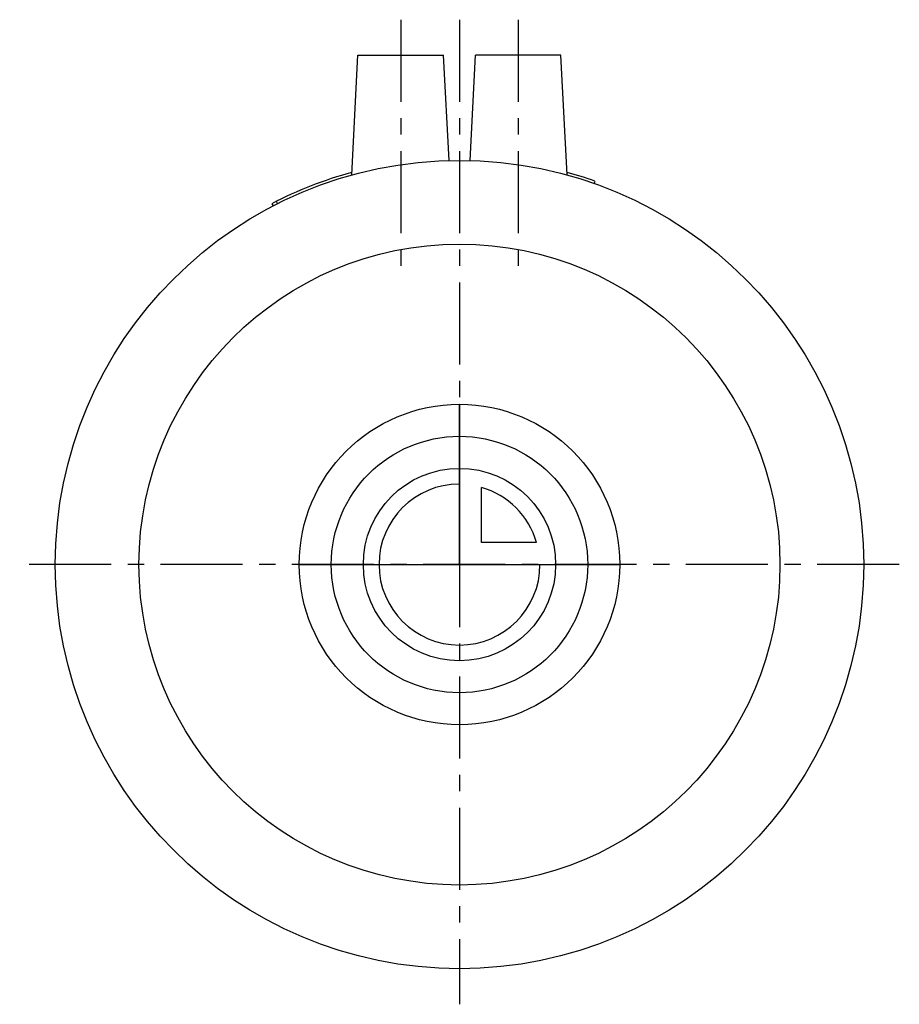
# Model space of a CAD drawing. Header units: millimetres. Extents: x 233 to 356, y 160 to 298.
import ezdxf

# ---------------------------------------------------------------- set-up
doc = ezdxf.new("R2010")
doc.units = ezdxf.units.MM
doc.header["$LTSCALE"] = 30.734
doc.linetypes.add('CENTER', pattern=[0.6, 0.375, -0.075, 0.075, -0.075])
doc.layers.get('0').update_dxf_attribs({"linetype": 'CONTINUOUS'})
doc.layers.add('DEFAULT_1', color=7, linetype='CENTER')
doc.layers.add('KONSTR_EL', color=7, linetype='CONTINUOUS')

msp = doc.modelspace()

# ---------------------------------------------------------------- linework, layer by layer
at = {"color": 7, "linetype": 'CONTINUOUS'}
for p, q in [((279.44, 276.5), (280.32, 293.3)), ((280.32, 293.3), (292.32, 293.3)), ((293.1, 278.53), (292.32, 293.3)), ((296.05, 278.53), (296.82, 293.3)), ((308.82, 293.3), (296.82, 293.3)), ((309.7, 276.5), (308.82, 293.3)), ((313.48, 275.31), (313.6, 275.64)), ((268.22, 272.46), (268.39, 272.15)), ((269.02, 272.47), (268.86, 272.79))]:
    msp.add_line(p, q, dxfattribs=at)
for radius in [56.75, 45]:
    msp.add_circle((294.57, 221.8), radius, dxfattribs=at)
for start, end in [(105.3477, 117.479), (70.5375, 74.653)]:
    msp.add_arc((294.57, 221.8), 57.1, start, end, dxfattribs=at)
at = {"layer": 'DEFAULT_1', "color": 2, "linetype": 'CENTER'}
for p, q in [((286.32, 298.3), (286.32, 261.8)), ((294.57, 298.3), (294.57, 160.05)), ((302.82, 298.3), (302.82, 261.8)), ((356.32, 221.8), (232.82, 221.8))]:
    msp.add_line(p, q, dxfattribs=at)
at = {"layer": 'KONSTR_EL', "color": 4, "linetype": 'CONTINUOUS'}
for p, q in [((294.57, 221.8), (294.57, 233.1)), ((297.67, 224.9), (297.67, 232.61)), ((305.39, 224.9), (297.67, 224.9)), ((294.57, 221.8), (305.87, 221.8))]:
    msp.add_line(p, q, dxfattribs=at)
for radius in [22.5, 18, 13.5]:
    msp.add_circle((294.57, 221.8), radius, dxfattribs=at)
for radius, start, end in [(11.3, 90, 360), (11.25, 15.9951, 74.0049)]:
    msp.add_arc((294.57, 221.8), radius, start, end, dxfattribs=at)
for points, start_tangent, end_tangent in [([(294.57, 221.8, -18.5), (294.57, 222.89, -18.39), (294.57, 223.98, -18.29), (294.57, 224.53, -18.23), (294.57, 225.08, -18.18), (294.57, 225.35, -18.15), (294.57, 225.62, -18.13), (294.57, 225.9, -18.1), (294.57, 226.03, -18.08), (294.57, 226.17, -18.07), (294.57, 226.3, -18.03), (294.57, 226.43, -17.99), (294.57, 226.7, -17.91), (294.57, 226.96, -17.83), (294.57, 227.22, -17.75), (294.57, 227.75, -17.6), (294.57, 228.27, -17.44), (294.57, 228.8, -17.28), (294.57, 229.32, -17.12), (294.57, 229.59, -17.04), (294.57, 229.85, -16.96), (294.57, 230.11, -16.88), (294.57, 230.24, -16.84), (294.57, 230.37, -16.8), (294.57, 230.49, -16.74), (294.57, 230.62, -16.67), (294.57, 230.86, -16.54), (294.57, 231.1, -16.42), (294.57, 231.34, -16.29), (294.57, 231.83, -16.03), (294.57, 232.31, -15.77), (294.57, 232.8, -15.51), (294.57, 233.28, -15.26), (294.57, 233.52, -15.13), (294.57, 233.77, -15), (294.57, 234.01, -14.87), (294.57, 234.13, -14.81), (294.57, 234.19, -14.77), (294.57, 234.25, -14.74), (294.57, 234.31, -14.7), (294.57, 234.36, -14.65), (294.57, 234.47, -14.56), (294.57, 234.68, -14.39), (294.57, 234.9, -14.21), (294.57, 235.12, -14.03), (294.57, 235.55, -13.68), (294.57, 235.98, -13.33), (294.57, 236.41, -12.97), (294.57, 236.84, -12.62), (294.57, 237.06, -12.44), (294.57, 237.28, -12.26), (294.57, 237.49, -12.09), (294.57, 237.6, -12), (294.57, 237.66, -11.95), (294.57, 237.71, -11.91), (294.57, 237.75, -11.86), (294.57, 237.8, -11.8), (294.57, 237.88, -11.7), (294.57, 238.06, -11.49), (294.57, 238.23, -11.27), (294.57, 238.41, -11.06), (294.57, 238.75, -10.64), (294.57, 239.1, -10.21), (294.57, 239.45, -9.79), (294.57, 239.8, -9.36), (294.57, 239.97, -9.15), (294.57, 240.15, -8.94), (294.57, 240.32, -8.73), (294.57, 240.41, -8.62), (294.57, 240.5, -8.52), (294.57, 240.56, -8.4), (294.57, 240.63, -8.27), (294.57, 240.76, -8.03), (294.57, 240.89, -7.79), (294.57, 241.02, -7.55), (294.57, 241.27, -7.07), (294.57, 241.53, -6.58), (294.57, 241.79, -6.1), (294.57, 242.05, -5.61), (294.57, 242.18, -5.37), (294.57, 242.31, -5.13), (294.57, 242.44, -4.89), (294.57, 242.51, -4.77), (294.57, 242.57, -4.65), (294.57, 242.61, -4.52), (294.57, 242.65, -4.38), (294.57, 242.73, -4.12), (294.57, 242.81, -3.86), (294.57, 242.89, -3.6), (294.57, 243.05, -3.07), (294.57, 243.21, -2.55), (294.57, 243.37, -2.02), (294.57, 243.53, -1.5), (294.57, 243.62, -1.23), (294.57, 243.7, -0.97), (294.57, 243.78, -0.71), (294.57, 243.82, -0.58), (294.57, 243.84, -0.51), (294.57, 243.86, -0.45), (294.57, 243.86, -0.38), (294.57, 243.87, -0.31), (294.57, 243.88, -0.17), (294.57, 243.91, 0.11), (294.57, 243.94, 0.39), (294.57, 243.97, 0.66), (294.57, 244.02, 1.22), (294.57, 244.08, 1.78), (294.57, 244.13, 2.33), (294.57, 244.19, 2.89), (294.57, 244.22, 3.17), (294.57, 244.24, 3.44), (294.57, 244.27, 3.72), (294.57, 244.29, 3.86), (294.57, 244.29, 3.93), (294.57, 244.3, 4), (294.57, 244.29, 4.07), (294.57, 244.29, 4.14), (294.57, 244.27, 4.27), (294.57, 244.25, 4.55), (294.57, 244.22, 4.82), (294.57, 244.19, 5.09), (294.57, 244.14, 5.64), (294.57, 244.09, 6.19), (294.57, 244.03, 6.73), (294.57, 243.98, 7.28), (294.57, 243.95, 7.55), (294.57, 243.92, 7.82), (294.57, 243.9, 8.1), (294.57, 243.88, 8.23), (294.57, 243.87, 8.37), (294.57, 243.83, 8.5), (294.57, 243.79, 8.63), (294.57, 243.71, 8.9), (294.57, 243.63, 9.16), (294.57, 243.55, 9.42), (294.57, 243.4, 9.95), (294.57, 243.24, 10.47), (294.57, 243.08, 11), (294.57, 242.92, 11.52), (294.57, 242.84, 11.79), (294.57, 242.76, 12.05), (294.57, 242.68, 12.31), (294.57, 242.64, 12.44), (294.57, 242.6, 12.57), (294.57, 242.54, 12.7), (294.57, 242.47, 12.82), (294.57, 242.34, 13.06), (294.57, 242.22, 13.3), (294.57, 242.09, 13.54), (294.57, 241.83, 14.03), (294.57, 241.57, 14.51), (294.57, 241.31, 15), (294.57, 241.06, 15.48), (294.57, 240.93, 15.72), (294.57, 240.8, 15.97), (294.57, 240.67, 16.21), (294.57, 240.6, 16.33), (294.57, 240.57, 16.39), (294.57, 240.54, 16.45), (294.57, 240.5, 16.51), (294.57, 240.45, 16.56), (294.57, 240.36, 16.67), (294.57, 240.19, 16.88), (294.57, 240.01, 17.1), (294.57, 239.83, 17.32), (294.57, 239.48, 17.75), (294.57, 239.12, 18.18), (294.57, 238.77, 18.61), (294.57, 238.42, 19.05), (294.57, 238.24, 19.26), (294.57, 238.06, 19.48), (294.57, 237.89, 19.69), (294.57, 237.8, 19.8), (294.57, 237.75, 19.86), (294.57, 237.71, 19.91), (294.57, 237.66, 19.95), (294.57, 237.6, 20), (294.57, 237.5, 20.08), (294.57, 237.29, 20.26), (294.57, 237.07, 20.43), (294.57, 236.86, 20.61), (294.57, 236.44, 20.96), (294.57, 236.01, 21.3), (294.57, 235.59, 21.65), (294.57, 235.16, 22), (294.57, 234.95, 22.17), (294.57, 234.74, 22.35), (294.57, 234.53, 22.52), (294.57, 234.42, 22.61), (294.57, 234.32, 22.7), (294.57, 234.2, 22.76), (294.57, 234.07, 22.83), (294.57, 233.83, 22.96), (294.57, 233.59, 23.09), (294.57, 233.35, 23.22), (294.57, 232.87, 23.48), (294.57, 232.38, 23.73), (294.57, 231.9, 23.99), (294.57, 231.41, 24.25), (294.57, 231.17, 24.38), (294.57, 230.93, 24.51), (294.57, 230.69, 24.64), (294.57, 230.57, 24.71), (294.57, 230.45, 24.77), (294.57, 230.32, 24.81), (294.57, 230.18, 24.85), (294.57, 229.92, 24.93), (294.57, 229.66, 25.01), (294.57, 229.4, 25.09), (294.57, 228.87, 25.25), (294.57, 228.35, 25.41), (294.57, 227.82, 25.57), (294.57, 227.3, 25.74), (294.57, 227.03, 25.82), (294.57, 226.77, 25.9), (294.57, 226.51, 25.98), (294.57, 226.38, 26.02), (294.57, 226.31, 26.04), (294.57, 226.25, 26.06), (294.57, 226.18, 26.06), (294.57, 226.11, 26.07), (294.57, 225.97, 26.08), (294.57, 225.69, 26.11), (294.57, 225.41, 26.14), (294.57, 225.14, 26.17), (294.57, 224.58, 26.22), (294.57, 224.02, 26.28), (294.57, 222.91, 26.39), (294.57, 221.8, 26.5)], (0, 69.924366, 6.856144), (0, -71.156674, 7.102377)), ([(294.57, 221.8, -14), (294.57, 222.67, -13.91), (294.57, 223.55, -13.83), (294.57, 223.98, -13.79), (294.57, 224.42, -13.74), (294.57, 224.86, -13.7), (294.57, 225.08, -13.68), (294.57, 225.19, -13.67), (294.57, 225.3, -13.66), (294.57, 225.4, -13.63), (294.57, 225.51, -13.59), (294.57, 225.72, -13.53), (294.57, 226.14, -13.4), (294.57, 226.56, -13.28), (294.57, 226.98, -13.15), (294.57, 227.4, -13.02), (294.57, 227.82, -12.9), (294.57, 228.24, -12.77), (294.57, 228.45, -12.71), (294.57, 228.55, -12.67), (294.57, 228.66, -12.64), (294.57, 228.76, -12.59), (294.57, 228.85, -12.54), (294.57, 229.05, -12.44), (294.57, 229.43, -12.23), (294.57, 229.82, -12.02), (294.57, 230.21, -11.82), (294.57, 230.6, -11.61), (294.57, 230.99, -11.4), (294.57, 231.37, -11.2), (294.57, 231.57, -11.1), (294.57, 231.66, -11.04), (294.57, 231.76, -10.99), (294.57, 231.85, -10.92), (294.57, 231.93, -10.85), (294.57, 232.11, -10.71), (294.57, 232.45, -10.43), (294.57, 232.8, -10.14), (294.57, 233.14, -9.86), (294.57, 233.49, -9.58), (294.57, 233.84, -9.29), (294.57, 234.18, -9.01), (294.57, 234.35, -8.87), (294.57, 234.44, -8.8), (294.57, 234.53, -8.73), (294.57, 234.6, -8.64), (294.57, 234.67, -8.56), (294.57, 234.81, -8.39), (294.57, 235.09, -8.05), (294.57, 235.36, -7.71), (294.57, 235.64, -7.37), (294.57, 235.92, -7.03), (294.57, 236.2, -6.69), (294.57, 236.48, -6.35), (294.57, 236.62, -6.18), (294.57, 236.69, -6.1), (294.57, 236.76, -6.01), (294.57, 236.81, -5.92), (294.57, 236.86, -5.82), (294.57, 236.96, -5.63), (294.57, 237.17, -5.24), (294.57, 237.38, -4.85), (294.57, 237.59, -4.47), (294.57, 237.79, -4.08), (294.57, 238, -3.69), (294.57, 238.21, -3.3), (294.57, 238.31, -3.11), (294.57, 238.37, -3.01), (294.57, 238.42, -2.92), (294.57, 238.45, -2.81), (294.57, 238.48, -2.71), (294.57, 238.55, -2.5), (294.57, 238.67, -2.08), (294.57, 238.8, -1.66), (294.57, 238.93, -1.24), (294.57, 239.06, -0.82), (294.57, 239.19, -0.4), (294.57, 239.32, 0.02), (294.57, 239.38, 0.23), (294.57, 239.41, 0.34), (294.57, 239.44, 0.44), (294.57, 239.46, 0.55), (294.57, 239.47, 0.66), (294.57, 239.49, 0.89), (294.57, 239.53, 1.33), (294.57, 239.58, 1.78), (294.57, 239.62, 2.22), (294.57, 239.67, 2.67), (294.57, 239.71, 3.11), (294.57, 239.76, 3.56), (294.57, 239.78, 3.78), (294.57, 239.79, 3.89), (294.57, 239.8, 4), (294.57, 239.79, 4.11), (294.57, 239.78, 4.22), (294.57, 239.76, 4.44), (294.57, 239.71, 4.87), (294.57, 239.67, 5.31), (294.57, 239.63, 5.75), (294.57, 239.59, 6.19), (294.57, 239.54, 6.62), (294.57, 239.5, 7.06), (294.57, 239.48, 7.28), (294.57, 239.47, 7.39), (294.57, 239.46, 7.5), (294.57, 239.43, 7.6), (294.57, 239.39, 7.71), (294.57, 239.33, 7.92), (294.57, 239.2, 8.34), (294.57, 239.08, 8.76), (294.57, 238.95, 9.18), (294.57, 238.82, 9.6), (294.57, 238.7, 10.02), (294.57, 238.57, 10.44), (294.57, 238.5, 10.65), (294.57, 238.47, 10.75), (294.57, 238.44, 10.86), (294.57, 238.39, 10.96), (294.57, 238.34, 11.05), (294.57, 238.24, 11.25), (294.57, 238.03, 11.63), (294.57, 237.82, 12.02), (294.57, 237.62, 12.41), (294.57, 237.41, 12.8), (294.57, 237.2, 13.19), (294.57, 237, 13.57), (294.57, 236.9, 13.77), (294.57, 236.84, 13.86), (294.57, 236.79, 13.96), (294.57, 236.72, 14.05), (294.57, 236.65, 14.13), (294.57, 236.51, 14.31), (294.57, 236.23, 14.65), (294.57, 235.94, 15), (294.57, 235.66, 15.34), (294.57, 235.38, 15.69), (294.57, 235.09, 16.04), (294.57, 234.81, 16.38), (294.57, 234.67, 16.55), (294.57, 234.6, 16.64), (294.57, 234.53, 16.73), (294.57, 234.44, 16.8), (294.57, 234.36, 16.87), (294.57, 234.19, 17.01), (294.57, 233.85, 17.29), (294.57, 233.51, 17.56), (294.57, 233.17, 17.84), (294.57, 232.83, 18.12), (294.57, 232.49, 18.4), (294.57, 232.15, 18.68), (294.57, 231.98, 18.82), (294.57, 231.9, 18.89), (294.57, 231.81, 18.96), (294.57, 231.72, 19.01), (294.57, 231.62, 19.06), (294.57, 231.43, 19.17), (294.57, 231.04, 19.37), (294.57, 230.65, 19.58), (294.57, 230.26, 19.79), (294.57, 229.88, 20), (294.57, 229.49, 20.2), (294.57, 229.1, 20.41), (294.57, 228.91, 20.51), (294.57, 228.81, 20.57), (294.57, 228.72, 20.62), (294.57, 228.61, 20.65), (294.57, 228.51, 20.68), (294.57, 228.3, 20.75), (294.57, 227.88, 20.87), (294.57, 227.46, 21), (294.57, 227.04, 21.13), (294.57, 226.62, 21.26), (294.57, 226.2, 21.39), (294.57, 225.78, 21.52), (294.57, 225.57, 21.58), (294.57, 225.46, 21.61), (294.57, 225.36, 21.64), (294.57, 225.25, 21.66), (294.57, 225.14, 21.67), (294.57, 224.91, 21.69), (294.57, 224.47, 21.73), (294.57, 224.02, 21.78), (294.57, 223.58, 21.82), (294.57, 222.69, 21.91), (294.57, 221.8, 22)], (0, 55.939493, 5.484915), (0, -56.925339, 5.681902)), ([(272.07, 221.8, 4), (272.18, 221.8, 5.09), (272.29, 221.8, 6.19), (272.34, 221.8, 6.73), (272.39, 221.8, 7.28), (272.42, 221.8, 7.55), (272.45, 221.8, 7.82), (272.47, 221.8, 8.1), (272.49, 221.8, 8.23), (272.5, 221.8, 8.37), (272.54, 221.8, 8.5), (272.58, 221.8, 8.63), (272.66, 221.8, 8.9), (272.74, 221.8, 9.16), (272.82, 221.8, 9.42), (272.98, 221.8, 9.95), (273.13, 221.8, 10.47), (273.29, 221.8, 11), (273.45, 221.8, 11.52), (273.53, 221.8, 11.79), (273.61, 221.8, 12.05), (273.69, 221.8, 12.31), (273.73, 221.8, 12.44), (273.77, 221.8, 12.57), (273.83, 221.8, 12.7), (273.9, 221.8, 12.82), (274.03, 221.8, 13.06), (274.16, 221.8, 13.3), (274.28, 221.8, 13.54), (274.54, 221.8, 14.03), (274.8, 221.8, 14.51), (275.06, 221.8, 15), (275.31, 221.8, 15.48), (275.44, 221.8, 15.72), (275.57, 221.8, 15.97), (275.7, 221.8, 16.21), (275.77, 221.8, 16.33), (275.8, 221.8, 16.39), (275.83, 221.8, 16.45), (275.87, 221.8, 16.51), (275.92, 221.8, 16.56), (276.01, 221.8, 16.67), (276.18, 221.8, 16.88), (276.36, 221.8, 17.1), (276.54, 221.8, 17.32), (276.89, 221.8, 17.75), (277.25, 221.8, 18.18), (277.6, 221.8, 18.61), (277.95, 221.8, 19.05), (278.13, 221.8, 19.26), (278.31, 221.8, 19.48), (278.48, 221.8, 19.69), (278.57, 221.8, 19.8), (278.62, 221.8, 19.86), (278.66, 221.8, 19.91), (278.71, 221.8, 19.95), (278.77, 221.8, 20), (278.87, 221.8, 20.08), (279.09, 221.8, 20.26), (279.3, 221.8, 20.43), (279.51, 221.8, 20.61), (279.93, 221.8, 20.96), (280.36, 221.8, 21.3), (280.78, 221.8, 21.65), (281.21, 221.8, 22), (281.42, 221.8, 22.17), (281.63, 221.8, 22.35), (281.84, 221.8, 22.52), (281.95, 221.8, 22.61), (282.05, 221.8, 22.7), (282.18, 221.8, 22.76), (282.3, 221.8, 22.83), (282.54, 221.8, 22.96), (282.78, 221.8, 23.09), (283.02, 221.8, 23.22), (283.51, 221.8, 23.48), (283.99, 221.8, 23.73), (284.47, 221.8, 23.99), (284.96, 221.8, 24.25), (285.2, 221.8, 24.38), (285.44, 221.8, 24.51), (285.68, 221.8, 24.64), (285.8, 221.8, 24.71), (285.92, 221.8, 24.77), (286.06, 221.8, 24.81), (286.19, 221.8, 24.85), (286.45, 221.8, 24.93), (286.71, 221.8, 25.01), (286.97, 221.8, 25.09), (287.5, 221.8, 25.25), (288.02, 221.8, 25.41), (288.55, 221.8, 25.57), (289.07, 221.8, 25.74), (289.34, 221.8, 25.82), (289.6, 221.8, 25.9), (289.86, 221.8, 25.98), (289.99, 221.8, 26.02), (290.06, 221.8, 26.04), (290.12, 221.8, 26.06), (290.19, 221.8, 26.06), (290.26, 221.8, 26.07), (290.4, 221.8, 26.08), (290.68, 221.8, 26.11), (290.96, 221.8, 26.14), (291.24, 221.8, 26.17), (291.79, 221.8, 26.22), (292.35, 221.8, 26.28), (292.9, 221.8, 26.33), (293.46, 221.8, 26.39), (293.74, 221.8, 26.42), (294.02, 221.8, 26.44), (294.29, 221.8, 26.47), (294.43, 221.8, 26.49), (294.5, 221.8, 26.49), (294.57, 221.8, 26.5), (294.64, 221.8, 26.49), (294.71, 221.8, 26.49), (294.84, 221.8, 26.47), (295.12, 221.8, 26.45), (295.39, 221.8, 26.42), (295.66, 221.8, 26.39), (296.21, 221.8, 26.34), (296.76, 221.8, 26.29), (297.3, 221.8, 26.23), (297.85, 221.8, 26.18), (298.12, 221.8, 26.15), (298.4, 221.8, 26.13), (298.67, 221.8, 26.1), (298.8, 221.8, 26.08), (298.94, 221.8, 26.07), (299.07, 221.8, 26.03), (299.2, 221.8, 25.99), (299.47, 221.8, 25.91), (299.73, 221.8, 25.83), (299.99, 221.8, 25.75), (300.52, 221.8, 25.6), (301.04, 221.8, 25.44), (301.57, 221.8, 25.28), (302.09, 221.8, 25.12), (302.36, 221.8, 25.04), (302.62, 221.8, 24.96), (302.88, 221.8, 24.88), (303.01, 221.8, 24.84), (303.15, 221.8, 24.8), (303.27, 221.8, 24.74), (303.39, 221.8, 24.67), (303.63, 221.8, 24.54), (303.87, 221.8, 24.42), (304.11, 221.8, 24.29), (304.6, 221.8, 24.03), (305.08, 221.8, 23.77), (305.57, 221.8, 23.51), (306.05, 221.8, 23.26), (306.3, 221.8, 23.13), (306.54, 221.8, 23), (306.78, 221.8, 22.87), (306.9, 221.8, 22.81), (306.96, 221.8, 22.77), (307.02, 221.8, 22.74), (307.08, 221.8, 22.7), (307.13, 221.8, 22.65), (307.24, 221.8, 22.56), (307.45, 221.8, 22.39), (307.67, 221.8, 22.21), (307.89, 221.8, 22.03), (308.32, 221.8, 21.68), (308.75, 221.8, 21.33), (309.18, 221.8, 20.97), (309.62, 221.8, 20.62), (309.83, 221.8, 20.44), (310.05, 221.8, 20.26), (310.26, 221.8, 20.09), (310.37, 221.8, 20), (310.43, 221.8, 19.95), (310.48, 221.8, 19.91), (310.52, 221.8, 19.86), (310.57, 221.8, 19.8), (310.66, 221.8, 19.7), (310.83, 221.8, 19.49), (311, 221.8, 19.27), (311.18, 221.8, 19.06), (311.53, 221.8, 18.64), (311.87, 221.8, 18.21), (312.22, 221.8, 17.79), (312.57, 221.8, 17.36), (312.75, 221.8, 17.15), (312.92, 221.8, 16.94), (313.09, 221.8, 16.73), (313.18, 221.8, 16.62), (313.27, 221.8, 16.52), (313.33, 221.8, 16.4), (313.4, 221.8, 16.27), (313.53, 221.8, 16.03), (313.66, 221.8, 15.79), (313.79, 221.8, 15.55), (314.05, 221.8, 15.07), (314.31, 221.8, 14.58), (314.57, 221.8, 14.1), (314.82, 221.8, 13.61), (314.95, 221.8, 13.37), (315.08, 221.8, 13.13), (315.21, 221.8, 12.89), (315.28, 221.8, 12.77), (315.34, 221.8, 12.65), (315.38, 221.8, 12.52), (315.42, 221.8, 12.38), (315.5, 221.8, 12.12), (315.58, 221.8, 11.86), (315.66, 221.8, 11.6), (315.82, 221.8, 11.07), (315.99, 221.8, 10.55), (316.15, 221.8, 10.02), (316.31, 221.8, 9.5), (316.39, 221.8, 9.23), (316.47, 221.8, 8.97), (316.55, 221.8, 8.71), (316.59, 221.8, 8.58), (316.61, 221.8, 8.51), (316.63, 221.8, 8.45), (316.63, 221.8, 8.38), (316.64, 221.8, 8.31), (316.65, 221.8, 8.17), (316.68, 221.8, 7.89), (316.71, 221.8, 7.61), (316.74, 221.8, 7.34), (316.79, 221.8, 6.78), (316.85, 221.8, 6.22), (316.96, 221.8, 5.11), (317.07, 221.8, 4)], (6.856144, 0, 69.924366), (7.102377, 0, -71.156674)), ([(276.57, 221.8, 4), (276.66, 221.8, 4.87), (276.74, 221.8, 5.75), (276.79, 221.8, 6.19), (276.83, 221.8, 6.62), (276.87, 221.8, 7.06), (276.89, 221.8, 7.28), (276.9, 221.8, 7.39), (276.91, 221.8, 7.5), (276.95, 221.8, 7.6), (276.98, 221.8, 7.71), (277.04, 221.8, 7.92), (277.17, 221.8, 8.34), (277.29, 221.8, 8.76), (277.42, 221.8, 9.18), (277.55, 221.8, 9.6), (277.68, 221.8, 10.02), (277.8, 221.8, 10.44), (277.87, 221.8, 10.65), (277.9, 221.8, 10.75), (277.93, 221.8, 10.86), (277.98, 221.8, 10.96), (278.03, 221.8, 11.05), (278.14, 221.8, 11.25), (278.34, 221.8, 11.63), (278.55, 221.8, 12.02), (278.75, 221.8, 12.41), (278.96, 221.8, 12.8), (279.17, 221.8, 13.19), (279.37, 221.8, 13.57), (279.48, 221.8, 13.77), (279.53, 221.8, 13.86), (279.58, 221.8, 13.96), (279.65, 221.8, 14.05), (279.72, 221.8, 14.13), (279.86, 221.8, 14.31), (280.14, 221.8, 14.65), (280.43, 221.8, 15), (280.71, 221.8, 15.34), (280.99, 221.8, 15.69), (281.28, 221.8, 16.04), (281.56, 221.8, 16.38), (281.7, 221.8, 16.55), (281.77, 221.8, 16.64), (281.84, 221.8, 16.73), (281.93, 221.8, 16.8), (282.01, 221.8, 16.87), (282.18, 221.8, 17.01), (282.52, 221.8, 17.29), (282.86, 221.8, 17.56), (283.2, 221.8, 17.84), (283.54, 221.8, 18.12), (283.88, 221.8, 18.4), (284.22, 221.8, 18.68), (284.39, 221.8, 18.82), (284.47, 221.8, 18.89), (284.56, 221.8, 18.96), (284.65, 221.8, 19.01), (284.75, 221.8, 19.06), (284.94, 221.8, 19.17), (285.33, 221.8, 19.37), (285.72, 221.8, 19.58), (286.11, 221.8, 19.79), (286.49, 221.8, 20), (286.88, 221.8, 20.2), (287.27, 221.8, 20.41), (287.46, 221.8, 20.51), (287.56, 221.8, 20.57), (287.65, 221.8, 20.62), (287.76, 221.8, 20.65), (287.86, 221.8, 20.68), (288.07, 221.8, 20.75), (288.49, 221.8, 20.87), (288.91, 221.8, 21), (289.33, 221.8, 21.13), (289.75, 221.8, 21.26), (290.17, 221.8, 21.39), (290.59, 221.8, 21.52), (290.8, 221.8, 21.58), (290.91, 221.8, 21.61), (291.01, 221.8, 21.64), (291.12, 221.8, 21.66), (291.24, 221.8, 21.67), (291.46, 221.8, 21.69), (291.9, 221.8, 21.73), (292.35, 221.8, 21.78), (292.79, 221.8, 21.82), (293.24, 221.8, 21.87), (293.68, 221.8, 21.91), (294.13, 221.8, 21.96), (294.35, 221.8, 21.98), (294.46, 221.8, 21.99), (294.57, 221.8, 22), (294.68, 221.8, 21.99), (294.79, 221.8, 21.98), (295.01, 221.8, 21.96), (295.45, 221.8, 21.91), (295.88, 221.8, 21.87), (296.32, 221.8, 21.83), (296.76, 221.8, 21.79), (297.19, 221.8, 21.74), (297.63, 221.8, 21.7), (297.85, 221.8, 21.68), (297.96, 221.8, 21.67), (298.07, 221.8, 21.66), (298.17, 221.8, 21.63), (298.28, 221.8, 21.59), (298.49, 221.8, 21.53), (298.91, 221.8, 21.4), (299.33, 221.8, 21.28), (299.75, 221.8, 21.15), (300.17, 221.8, 21.02), (300.59, 221.8, 20.9), (301.01, 221.8, 20.77), (301.22, 221.8, 20.71), (301.33, 221.8, 20.67), (301.43, 221.8, 20.64), (301.53, 221.8, 20.59), (301.62, 221.8, 20.54), (301.82, 221.8, 20.44), (302.21, 221.8, 20.23), (302.59, 221.8, 20.02), (302.98, 221.8, 19.82), (303.37, 221.8, 19.61), (303.76, 221.8, 19.4), (304.14, 221.8, 19.2), (304.34, 221.8, 19.1), (304.44, 221.8, 19.04), (304.53, 221.8, 18.99), (304.62, 221.8, 18.92), (304.71, 221.8, 18.85), (304.88, 221.8, 18.71), (305.22, 221.8, 18.43), (305.57, 221.8, 18.14), (305.92, 221.8, 17.86), (306.26, 221.8, 17.58), (306.61, 221.8, 17.29), (306.95, 221.8, 17.01), (307.13, 221.8, 16.87), (307.21, 221.8, 16.8), (307.3, 221.8, 16.73), (307.37, 221.8, 16.64), (307.44, 221.8, 16.56), (307.58, 221.8, 16.39), (307.86, 221.8, 16.05), (308.14, 221.8, 15.71), (308.41, 221.8, 15.37), (308.69, 221.8, 15.03), (308.97, 221.8, 14.69), (309.25, 221.8, 14.35), (309.39, 221.8, 14.18), (309.46, 221.8, 14.1), (309.53, 221.8, 14.01), (309.58, 221.8, 13.92), (309.63, 221.8, 13.82), (309.74, 221.8, 13.63), (309.94, 221.8, 13.24), (310.15, 221.8, 12.85), (310.36, 221.8, 12.47), (310.57, 221.8, 12.08), (310.77, 221.8, 11.69), (310.98, 221.8, 11.3), (311.09, 221.8, 11.11), (311.14, 221.8, 11.01), (311.19, 221.8, 10.92), (311.22, 221.8, 10.81), (311.25, 221.8, 10.71), (311.32, 221.8, 10.5), (311.45, 221.8, 10.08), (311.57, 221.8, 9.66), (311.7, 221.8, 9.24), (311.83, 221.8, 8.82), (311.96, 221.8, 8.4), (312.09, 221.8, 7.98), (312.15, 221.8, 7.77), (312.18, 221.8, 7.66), (312.22, 221.8, 7.56), (312.23, 221.8, 7.45), (312.24, 221.8, 7.34), (312.26, 221.8, 7.11), (312.3, 221.8, 6.67), (312.35, 221.8, 6.22), (312.39, 221.8, 5.78), (312.48, 221.8, 4.89), (312.57, 221.8, 4)], (5.484915, 0, 55.939493), (5.681902, 0, -56.925339))]:
    msp.add_spline(points, degree=3, dxfattribs=dict(at, start_tangent=start_tangent, end_tangent=end_tangent))

doc.saveas('drawing.dxf')
